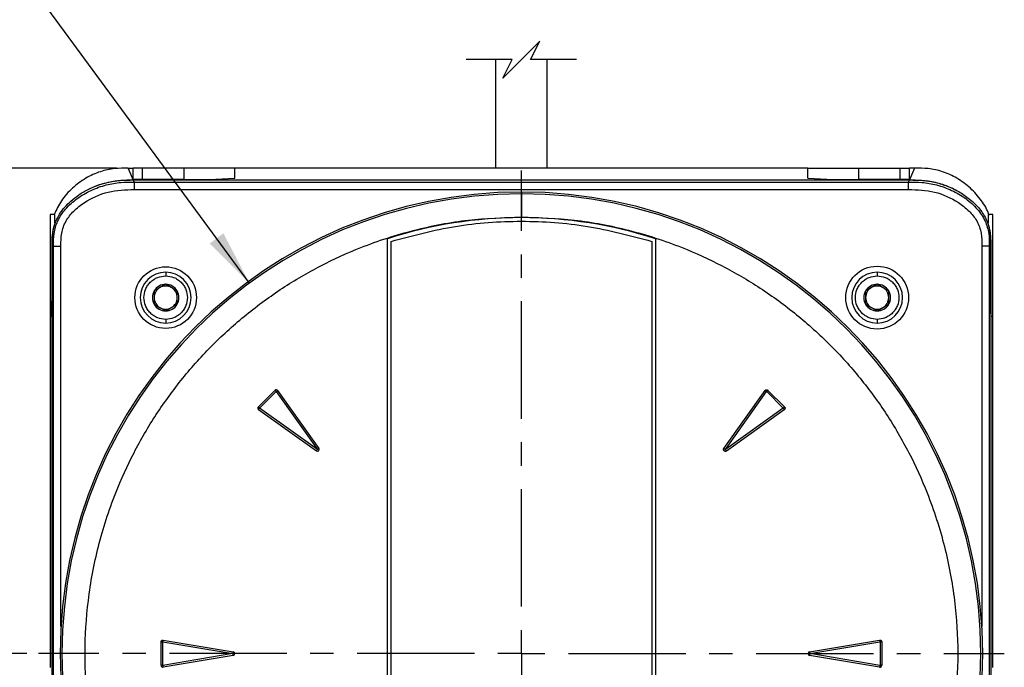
# Model space of a CAD drawing. Header units: millimetres. Extents: x 0 to 864, y 0 to 559.
# Tile 32 of 56: x 97 to 204, y 407 to 477. Entities that reach past the tile are written whole.
import ezdxf

# ---------------------------------------------------------------- set-up
doc = ezdxf.new("R2010")
doc.units = ezdxf.units.MM
doc.linetypes.add('CENTERX2', pattern=[20.32, 12.7, -2.54, 2.54, -2.54])
doc.layers.add('CENTER', color=40, linetype='CENTERX2')
doc.layers.add('DIMENSIONS', color=140, linetype='Continuous', lineweight=25)
doc.styles.add('SLDTEXTSTYLE0', font='TXT', dxfattribs={"width": 0.75})
doc.dimstyles.new('SLDDIMSTYLE1', dxfattribs={"dimtxt": 6, "dimasz": 6, "dimexe": 0, "dimexo": 0.0625, "dimgap": 1.5, "dimtad": 0, "dimtih": 1, "dimtoh": 1, "dimdec": 1, "dimrnd": 1e-09, "dimzin": 12, "dimdsep": 46, "dimtxsty": 'SLDTEXTSTYLE0', "dimsah": 1, "dimcen": 0.09, "dimadec": 0, "dimazin": 3, "dimtfac": 1, "dimtdec": 1, "dimtofl": 0, "dimtmove": 0, "dimatfit": 3, "dimfxl": 0, "dimfrac": 2, "dimtolj": 1, "dimtzin": 12, "dimarcsym": 0})
doc.dimstyles.new('SLDDIMSTYLE4', dxfattribs={"dimtxt": 6, "dimasz": 6, "dimexe": 0, "dimexo": 0.0625, "dimgap": 1.5, "dimtad": 0, "dimtih": 1, "dimtoh": 1, "dimdec": 1, "dimrnd": 1e-09, "dimzin": 12, "dimdsep": 46, "dimtxsty": 'SLDTEXTSTYLE0', "dimsah": 1, "dimcen": 0, "dimadec": 0, "dimazin": 3, "dimtfac": 1, "dimtdec": 1, "dimtofl": 0, "dimtmove": 0, "dimatfit": 3, "dimfxl": 0, "dimfrac": 2, "dimtolj": 1, "dimtzin": 12, "dimarcsym": 0})

# ---------------------------------------------------------------- blocks, each defined once
blk = doc.blocks.new('_D_10')
at = {"layer": 'DIMENSIONS'}
for p, q in [((67.68, 488.93), (65.85, 488.93)), ((65.85, 488.93), (65.85, 479.41)), ((83.19, 488.93), (85.02, 488.93)), ((85.02, 488.93), (85.02, 479.41)), ((93.2, 488.05), (86.85, 488.05)), ((122.2, 448.59), (93.2, 488.05)), ((65.85, 479.41), (67.68, 479.41)), ((85.02, 479.41), (83.19, 479.41))]:
    blk.add_line(p, q, dxfattribs=at)
blk.add_solid([(122.2, 448.59), (119.39, 453.97), (117.9, 452.88)], dxfattribs=at)
at = {"layer": 'DIMENSIONS', "char_height": 6, "attachment_point": 1, "style": 'SLDTEXTSTYLE0'}
for s, insert in [('R49.7', (65.25, 497.89)), ('1.96', (67.68, 487.14))]:
    blk.add_mtext(s, dxfattribs=dict(at, insert=insert))
blk = doc.blocks.new('_D_11')
at = {"layer": 'DIMENSIONS'}
for p, q in [((107.82, 461.02), (43.66, 461.02)), ((46.83, 461.02), (46.83, 414.63)), ((39.07, 405.66), (37.24, 405.66)), ((37.24, 405.66), (37.24, 396.13)), ((54.59, 405.66), (56.42, 405.66)), ((56.42, 405.66), (56.42, 396.13)), ((37.24, 396.13), (39.07, 396.13)), ((56.42, 396.13), (54.59, 396.13)), ((46.83, 348.52), (46.83, 394.91)), ((150.37, 348.52), (43.66, 348.52))]:
    blk.add_line(p, q, dxfattribs=at)
for points in [[(46.83, 461.02), (45.91, 455.02), (47.75, 455.02)], [(46.83, 348.52), (47.75, 354.52), (45.91, 354.52)]]:
    blk.add_solid(points, dxfattribs=at)
at = {"layer": 'DIMENSIONS', "char_height": 6, "attachment_point": 1, "style": 'SLDTEXTSTYLE0'}
for s, insert in [('112.5', (36.86, 414.61)), ('4.43', (39.07, 403.87))]:
    blk.add_mtext(s, dxfattribs=dict(at, insert=insert))
blk = doc.blocks.new('_D_12')
at = {"layer": 'DIMENSIONS'}
for p, q in [((98.11, 408.52), (72.26, 408.52)), ((75.43, 408.52), (75.43, 388.47)), ((67.68, 379.5), (65.85, 379.5)), ((65.85, 379.5), (65.85, 369.97)), ((83.19, 379.5), (85.02, 379.5)), ((85.02, 379.5), (85.02, 369.97)), ((65.85, 369.97), (67.68, 369.97)), ((85.02, 369.97), (83.19, 369.97)), ((75.43, 348.7), (75.43, 368.75)), ((150.13, 348.7), (72.26, 348.7))]:
    blk.add_line(p, q, dxfattribs=at)
for points in [[(75.43, 408.52), (74.51, 402.52), (76.36, 402.52)], [(75.43, 348.7), (76.36, 354.7), (74.51, 354.7)]]:
    blk.add_solid(points, dxfattribs=at)
at = {"layer": 'DIMENSIONS', "char_height": 6, "attachment_point": 1, "style": 'SLDTEXTSTYLE0'}
for s, insert in [('59.8', (67.68, 388.45)), ('2.36', (67.68, 377.71))]:
    blk.add_mtext(s, dxfattribs=dict(at, insert=insert))
blk = doc.blocks.new('_D_13')
at = {"layer": 'DIMENSIONS'}
for p, q in [((107.82, 461.02), (72.26, 461.02)), ((75.43, 461.02), (75.43, 444.63)), ((67.68, 435.66), (65.85, 435.66)), ((65.85, 435.66), (65.85, 426.13)), ((83.19, 435.66), (85.02, 435.66)), ((85.02, 435.66), (85.02, 426.13)), ((65.85, 426.13), (67.68, 426.13)), ((85.02, 426.13), (83.19, 426.13)), ((75.43, 408.52), (75.43, 424.91)), ((98.11, 408.52), (72.26, 408.52))]:
    blk.add_line(p, q, dxfattribs=at)
for points in [[(75.43, 461.02), (74.51, 455.02), (76.36, 455.02)], [(75.43, 408.52), (76.36, 414.52), (74.51, 414.52)]]:
    blk.add_solid(points, dxfattribs=at)
at = {"layer": 'DIMENSIONS', "char_height": 6, "attachment_point": 1, "style": 'SLDTEXTSTYLE0'}
for s, insert in [('52.5', (67.68, 444.61)), ('2.07', (67.68, 433.87))]:
    blk.add_mtext(s, dxfattribs=dict(at, insert=insert))
blk = doc.blocks.new('SW_CENTERMARKSYMBOL_0')
at = {"layer": 'CENTER', "color": 0}
for p, q in [((0, 5.08), (0, 52.26)), ((0, 0), (0, 2.54)), ((-5.08, 0), (-52.26, 0)), ((0, 0), (-2.54, 0)), ((0, 0), (0, -2.54)), ((0, 0), (2.54, 0)), ((5.08, 0), (52.26, 0)), ((0, -5.08), (0, -52.26))]:
    blk.add_line(p, q, dxfattribs=at)

msp = doc.modelspace()

# ---------------------------------------------------------------- linework, layer by layer
for p, q in [((148.84, 472.76), (148.84, 461.02)), ((154.44, 461.02), (154.44, 472.76)), ((109.09, 461.02), (109.64, 461.02)), ((109.64, 459.83), (109.64, 461.02)), ((110.64, 461.02), (109.64, 461.02)), ((110.64, 459.8), (110.64, 461.02)), ((115.14, 461.02), (110.64, 461.02)), ((115.14, 459.8), (115.14, 461.02)), ((120.64, 461.02), (115.14, 461.02)), ((182.64, 461.02), (120.64, 461.02)), ((120.64, 459.95), (120.64, 461.02)), ((182.64, 459.95), (182.64, 461.02)), ((182.64, 461.02), (188.14, 461.02)), ((188.14, 459.8), (188.14, 461.02)), ((188.14, 461.02), (192.64, 461.02)), ((192.64, 459.8), (192.64, 461.02)), ((192.64, 461.02), (193.64, 461.02)), ((194.19, 461.02), (193.64, 461.02)), ((194.19, 461.02), (193.64, 459.74)), ((193.64, 459.83), (193.64, 461.02)), ((110.64, 459.8), (109.64, 459.83)), ((109.64, 459.74), (193.64, 459.74)), ((109.64, 459.74), (109.74, 459.51)), ((109.64, 459.74), (193.64, 459.74)), ((109.74, 459.51), (109.74, 458.71)), ((109.74, 459.51), (193.54, 459.51)), ((115.14, 459.8), (110.64, 459.8)), ((192.64, 459.8), (188.14, 459.8)), ((193.64, 459.83), (192.64, 459.8)), ((193.54, 459.51), (193.64, 459.74)), ((193.54, 458.71), (193.54, 459.51)), ((109.74, 458.71), (193.54, 458.71)), ((151.64, 458.45), (151.64, 458.24)), ((151.64, 458.24), (151.64, 455.74)), ((101.14, 456.02), (100.64, 456.02)), ((100.64, 456.02), (100.64, 445.02)), ((101.14, 455.09), (101.14, 456.02)), ((202.64, 456.02), (202.14, 456.02)), ((202.14, 456.02), (202.14, 455.09)), ((202.64, 445.02), (202.64, 456.02)), ((137.14, 403.52), (137.14, 453.39)), ((137.54, 403.52), (137.54, 453.1)), ((165.74, 453.1), (165.74, 403.52)), ((166.14, 453.39), (166.14, 403.52)), ((100.84, 452.67), (100.85, 452.65)), ((100.85, 382.77), (100.85, 452.65)), ((100.85, 452.64), (101.01, 452.59)), ((100.85, 382.78), (100.85, 452.64)), ((101.01, 383.89), (101.01, 452.59)), ((101.01, 452.59), (101.81, 452.59)), ((101.81, 411.47), (101.81, 452.59)), ((202.27, 452.59), (201.47, 452.59)), ((201.47, 452.59), (201.47, 411.47)), ((202.43, 452.64), (202.27, 452.59)), ((202.27, 452.59), (202.27, 383.89)), ((202.44, 452.67), (202.43, 452.65)), ((202.43, 452.65), (202.43, 382.77)), ((202.43, 452.64), (202.43, 382.78)), ((113.14, 449.77), (113.14, 449.37)), ((190.14, 449.77), (190.14, 449.37)), ((111.89, 447.75), (111.89, 446.3)), ((114.39, 446.3), (114.39, 447.75)), ((188.89, 447.75), (188.89, 446.3)), ((191.39, 446.3), (191.39, 447.75)), ((100.64, 445.02), (100.82, 445.02)), ((100.64, 445.02), (100.64, 407.02)), ((113.14, 444.67), (113.14, 444.27)), ((190.14, 444.67), (190.14, 444.27)), ((202.46, 445.02), (202.64, 445.02)), ((202.64, 407.02), (202.64, 445.02)), ((123.17, 435.21), (124.96, 436.99)), ((125.26, 436.97), (129.73, 430.71)), ((173.55, 430.71), (178.02, 436.97)), ((178.32, 436.99), (180.11, 435.21)), ((123.31, 435.07), (125.09, 436.86)), ((125.1, 436.86), (129.57, 430.6)), ((173.71, 430.6), (178.18, 436.86)), ((178.19, 436.86), (179.97, 435.07)), ((129.45, 430.43), (123.19, 434.9)), ((129.57, 430.6), (123.31, 435.06)), ((179.97, 435.06), (173.71, 430.6)), ((180.09, 434.9), (173.83, 430.43)), ((112.64, 407.26), (112.64, 409.79)), ((112.64, 409.79), (112.83, 409.79)), ((112.83, 407.26), (112.83, 409.79)), ((112.84, 409.79), (120.42, 408.52)), ((112.87, 409.98), (120.46, 408.72)), ((182.82, 408.72), (190.41, 409.98)), ((182.86, 408.52), (190.44, 409.79)), ((190.45, 409.79), (190.45, 407.26)), ((190.64, 409.79), (190.45, 409.79)), ((190.64, 409.79), (190.64, 407.26)), ((120.42, 408.52), (112.84, 407.25)), ((120.46, 408.33), (112.87, 407.06)), ((190.41, 407.06), (182.82, 408.33)), ((190.44, 407.25), (182.86, 408.52)), ((112.64, 407.26), (112.83, 407.26)), ((190.64, 407.26), (190.45, 407.26))]:
    msp.add_line(p, q)
at = {"flags": 128}
for points in [[(109.64, 459.74), (109.37, 460.38), (109.09, 461.02)], [(202.46, 445.02), (202.46, 445.11), (202.45, 445.36), (202.45, 445.78), (202.44, 446.36), (202.44, 447.07), (202.44, 447.89), (202.44, 448.8), (202.44, 449.76), (202.44, 450.75), (202.44, 451.72), (202.44, 452.67)], [(113.14, 448.47), (112.47, 448.08), (111.89, 447.75)], [(114.39, 447.75), (113.72, 448.13), (113.14, 448.47)], [(190.14, 448.47), (189.47, 448.08), (188.89, 447.75)], [(191.39, 447.75), (190.72, 448.13), (190.14, 448.47)], [(111.89, 446.3), (112.56, 445.92), (113.14, 445.58)], [(113.14, 445.58), (113.81, 445.97), (114.39, 446.3)], [(188.89, 446.3), (189.56, 445.92), (190.14, 445.58)], [(190.14, 445.58), (190.81, 445.97), (191.39, 446.3)], [(124.96, 436.99), (124.96, 436.99), (124.98, 436.98), (124.99, 436.96), (125.01, 436.94), (125.03, 436.92), (125.05, 436.9), (125.07, 436.88), (125.09, 436.86)], [(125.1, 436.86), (125.13, 436.88), (125.16, 436.89), (125.18, 436.91), (125.2, 436.93), (125.22, 436.94), (125.24, 436.95), (125.25, 436.96), (125.26, 436.97)], [(178.02, 436.97), (178.03, 436.96), (178.04, 436.95), (178.06, 436.94), (178.08, 436.93), (178.1, 436.91), (178.12, 436.89), (178.15, 436.88), (178.18, 436.86)], [(178.32, 436.99), (178.32, 436.99), (178.3, 436.98), (178.29, 436.96), (178.27, 436.94), (178.25, 436.92), (178.23, 436.9), (178.21, 436.88), (178.19, 436.86)], [(123.17, 435.21), (123.18, 435.2), (123.19, 435.19), (123.2, 435.17), (123.22, 435.16), (123.24, 435.14), (123.26, 435.12), (123.28, 435.09), (123.31, 435.07)], [(123.19, 434.9), (123.2, 434.91), (123.21, 434.92), (123.22, 434.94), (123.24, 434.96), (123.25, 434.98), (123.27, 435.01), (123.29, 435.03), (123.31, 435.06)], [(180.11, 435.21), (180.1, 435.2), (180.09, 435.19), (180.08, 435.17), (180.06, 435.16), (180.04, 435.14), (180.02, 435.12), (180, 435.09), (179.97, 435.07)], [(179.97, 435.06), (179.99, 435.03), (180.01, 435.01), (180.03, 434.98), (180.04, 434.96), (180.06, 434.94), (180.07, 434.92), (180.08, 434.91), (180.09, 434.9)], [(112.84, 409.79), (112.85, 409.83), (112.85, 409.86), (112.86, 409.89), (112.86, 409.91), (112.87, 409.94), (112.87, 409.96), (112.87, 409.97), (112.87, 409.98)], [(190.41, 409.98), (190.41, 409.97), (190.41, 409.96), (190.41, 409.94), (190.42, 409.91), (190.42, 409.89), (190.43, 409.86), (190.43, 409.83), (190.44, 409.79)], [(112.87, 407.06), (112.87, 407.07), (112.87, 407.09), (112.87, 407.11), (112.86, 407.13), (112.86, 407.16), (112.85, 407.19), (112.85, 407.22), (112.84, 407.25)], [(190.44, 407.25), (190.43, 407.22), (190.43, 407.19), (190.42, 407.16), (190.42, 407.13), (190.41, 407.11), (190.41, 407.09), (190.41, 407.07), (190.41, 407.06)]]:
    msp.add_lwpolyline(points, dxfattribs=at)
for centre, radius in [((113.14, 447.02), 3.33), ((190.14, 447.02), 3.4)]:
    msp.add_circle(centre, radius)
for centre, radius, start, end in [((116.51, 512.48), 52.7, 268.5058, 274.4905), ((186.71, 510.33), 50.54, 265.3819, 271.6219), ((151.64, 408.52), 49.92, 90, 270), ((151.64, 408.52), 49.72, 90, 270), ((151.64, 408.52), 49.92, 270, 90), ((151.64, 408.52), 49.72, 270, 90), ((151.64, 408.52), 47.15, 72.0896, 107.9104), ((-332.83, 450.1), 433.68, 359.3295, 0.3391), ((113.14, 447.02), 2.75, 90.0001, 269.9999), ((113.14, 447.02), 2.75, 270, 90), ((190.14, 447.02), 2.75, 90.0001, 269.9999), ((190.14, 447.02), 2.75, 270, 90), ((113.14, 447.02), 1.44, 149.9998, 210.0002), ((113.14, 447.02), 1.44, 90.0006, 149.9999), ((113.14, 447.02), 1.25, 119.9999, 180.0002), ((113.14, 447.02), 1.25, 60.0003, 119.9997), ((113.14, 447.02), 1.44, 30.0001, 89.9996), ((113.14, 447.02), 1.25, 0.0004, 59.9995), ((113.14, 447.02), 1.44, 329.9998, 30.0002), ((190.14, 447.02), 1.44, 149.9998, 210.0002), ((190.14, 447.02), 1.44, 90.0006, 149.9999), ((190.14, 447.02), 1.25, 120.0005, 179.9996), ((190.14, 447.02), 1.25, 60.0003, 119.9997), ((190.14, 447.02), 1.44, 30.0001, 89.9996), ((190.14, 447.02), 1.25, 0.0004, 59.9995), ((190.14, 447.02), 1.44, 329.9998, 30.0002), ((113.14, 447.02), 1.25, 179.9998, 240.0001), ((113.14, 447.02), 1.25, 300.0005, 359.9996), ((190.14, 447.02), 1.25, 180.0004, 239.9995), ((190.14, 447.02), 1.25, 300.0005, 359.9996), ((113.14, 447.02), 1.44, 210.0001, 269.9994), ((113.14, 447.02), 1.25, 240.0003, 299.9997), ((113.14, 447.02), 1.44, 270.0004, 329.9999), ((190.14, 447.02), 1.44, 210.0001, 269.9994), ((190.14, 447.02), 1.25, 240.0003, 299.9997), ((190.14, 447.02), 1.44, 270.0004, 329.9999), ((125.1, 436.85), 0.2, 35.5406, 134.9964), ((123.31, 435.07), 0.2, 135.0008, 234.4615), ((129.57, 430.6), 0.2, 234.4637, 35.5363), ((120.42, 408.52), 0.2, 279.4627, 80.5373), ((182.86, 408.52), 0.2, 99.4627, 260.5373), ((112.84, 407.26), 0.2, 179.9978, 279.4628), ((190.44, 407.26), 0.2, 260.5372, 0.0022)]:
    msp.add_arc(centre, radius, start, end)
for points, knots in [([(109.09, 461.02), (108.6, 461.02), (107.58, 461.02), (106.01, 460.68), (104.44, 459.97), (103.02, 458.89), (101.81, 457.58), (101.32, 456.53), (101.08, 456.02)], [0, 0, 0, 0, 0.146766, 0.303997, 0.475202, 0.655401, 0.834047, 1, 1, 1, 1]), ([(202.24, 455.89), (202.23, 455.93), (202.09, 456.52), (201.42, 457.56), (200.28, 458.9), (198.83, 459.96), (197.27, 460.68), (195.7, 461.02), (194.68, 461.02), (194.19, 461.02)], [0, 0, 0, 0, 0.011678, 0.177046, 0.353316, 0.531118, 0.700046, 0.855186, 1, 1, 1, 1]), ([(100.85, 452.64), (100.85, 452.84), (100.85, 453.4), (100.92, 454.27), (101.15, 455.06), (101.48, 455.78), (101.83, 456.33), (102.33, 456.94), (102.91, 457.52), (103.61, 458.06), (104.29, 458.48), (104.89, 458.8), (105.51, 459.07), (106.16, 459.3), (106.82, 459.49), (107.51, 459.62), (108.21, 459.71), (108.92, 459.74), (109.4, 459.74), (109.64, 459.74)], [0, 0, 0, 0, 0.046984, 0.132077, 0.202794, 0.240572, 0.317204, 0.356051, 0.426424, 0.510466, 0.563105, 0.615931, 0.669026, 0.722963, 0.777194, 0.832261, 0.88764, 0.943754, 1, 1, 1, 1]), ([(101.01, 452.59), (101.01, 453.05), (101.01, 453.97), (101.41, 455.38), (102.29, 456.67), (103.55, 457.79), (105.05, 458.66), (106.66, 459.24), (108.24, 459.51), (109.25, 459.51), (109.74, 459.51)], [0, 0, 0, 0, 0.1094663, 0.2211111, 0.3433531, 0.4781926, 0.6193879, 0.7572887, 0.8845519, 1, 1, 1, 1]), ([(104.86, 458.78), (105.2, 458.93), (105.87, 459.24), (106.59, 459.42), (106.96, 459.51)], [0, 0, 0, 0, 0.4964896, 1, 1, 1, 1]), ([(106.96, 459.51), (107.4, 459.59), (108.28, 459.75), (109.18, 459.75), (109.64, 459.74)], [0, 0, 0, 0, 0.496135, 1, 1, 1, 1]), ([(193.54, 459.51), (194.03, 459.51), (195.04, 459.51), (196.62, 459.24), (198.23, 458.66), (199.73, 457.79), (200.99, 456.67), (201.87, 455.38), (202.27, 453.97), (202.27, 453.05), (202.27, 452.59)], [0, 0, 0, 0, 0.115448, 0.242711, 0.380612, 0.521807, 0.656647, 0.778889, 0.890534, 1, 1, 1, 1]), ([(193.64, 459.74), (194.04, 459.75), (194.83, 459.75), (195.61, 459.63), (196.01, 459.58)], [0, 0, 0, 0, 0.498263, 1, 1, 1, 1]), ([(193.64, 459.74), (193.82, 459.74), (194.17, 459.74), (194.69, 459.73), (195.22, 459.69), (195.74, 459.62), (196.27, 459.53), (196.8, 459.4), (197.33, 459.23), (197.89, 459.02), (198.49, 458.75), (199.12, 458.4), (199.72, 458.01), (200.35, 457.53), (200.94, 456.96), (201.44, 456.34), (201.86, 455.68), (202.12, 455.07), (202.28, 454.5), (202.38, 453.98), (202.43, 453.36), (202.43, 452.88), (202.43, 452.64)], [0, 0, 0, 0, 0.041215, 0.082449, 0.123829, 0.165315, 0.207814, 0.25046, 0.293555, 0.3368, 0.392891, 0.449304, 0.505469, 0.561867, 0.63513, 0.696902, 0.749831, 0.818452, 0.853247, 0.888389, 0.944004, 1, 1, 1, 1]), ([(196.01, 459.58), (196.43, 459.48), (197.3, 459.28), (198.22, 458.89), (198.71, 458.63), (198.8, 458.58)], [0, 0, 0, 0, 0.441848, 0.892821, 1, 1, 1, 1]), ([(101.81, 452.59), (101.81, 453.06), (101.81, 454), (102.29, 455.33), (103.19, 456.44), (104.67, 457.6), (106.89, 458.61), (108.79, 458.68), (109.74, 458.71)], [0, 0, 0, 0, 0.124304, 0.24925, 0.367556, 0.499804, 0.749149, 1, 1, 1, 1]), ([(193.54, 458.71), (194.49, 458.68), (196.39, 458.61), (198.61, 457.6), (200.09, 456.44), (200.99, 455.33), (201.47, 454), (201.47, 453.06), (201.47, 452.59)], [0, 0, 0, 0, 0.250851, 0.500196, 0.632547, 0.750751, 0.875696, 1, 1, 1, 1]), ([(101.14, 455.09), (101.09, 454.91), (100.97, 454.52), (100.88, 453.93), (100.84, 453.29), (100.84, 452.88), (100.84, 452.67)], [0, 0, 0, 0, 0.225692, 0.496429, 0.736192, 1, 1, 1, 1]), ([(151.64, 361.3), (149.72, 361.37), (145.82, 361.51), (139.98, 362.64), (134.63, 364.36), (129.88, 366.52), (125.73, 368.95), (121.81, 371.81), (118.19, 375.07), (114.92, 378.7), (112.07, 382.61), (109.64, 386.76), (107.48, 391.52), (105.75, 396.86), (104.66, 402.71), (104.3, 408.52), (104.66, 414.34), (105.75, 420.19), (107.48, 425.53), (109.64, 430.28), (112.07, 434.44), (114.92, 438.35), (118.19, 441.97), (121.81, 445.24), (125.73, 448.1), (129.88, 450.52), (134.63, 452.69), (139.98, 454.41), (145.82, 455.54), (149.72, 455.68), (151.64, 455.74)], [0, 0, 0, 0, 0.038816, 0.078835, 0.119976, 0.152141, 0.184303, 0.217154, 0.25, 0.28285, 0.315697, 0.347862, 0.380024, 0.421168, 0.461187, 0.5, 0.538816, 0.578835, 0.619976, 0.652141, 0.684303, 0.717154, 0.75, 0.78285, 0.815697, 0.847862, 0.880024, 0.921168, 0.961186, 1, 1, 1, 1]), ([(137.54, 453.1), (139.85, 453.72), (144.46, 454.96), (151.64, 455.43), (158.82, 454.96), (163.43, 453.72), (165.74, 453.1)], [0, 0, 0, 0, 0.24999, 0.5, 0.74999, 1, 1, 1, 1]), ([(151.64, 455.74), (153.56, 455.68), (157.46, 455.54), (163.3, 454.41), (168.65, 452.69), (173.4, 450.52), (177.55, 448.1), (181.47, 445.24), (185.09, 441.97), (188.36, 438.35), (191.21, 434.44), (193.64, 430.28), (195.8, 425.53), (197.53, 420.19), (198.62, 414.34), (198.98, 408.52), (198.62, 402.71), (197.53, 396.86), (195.8, 391.52), (193.64, 386.76), (191.21, 382.61), (188.36, 378.7), (185.09, 375.07), (181.47, 371.81), (177.55, 368.95), (173.4, 366.52), (168.65, 364.36), (163.3, 362.64), (157.46, 361.51), (153.56, 361.37), (151.64, 361.3)], [0, 0, 0, 0, 0.038816, 0.078835, 0.119976, 0.152141, 0.184303, 0.217154, 0.25, 0.28285, 0.315697, 0.347862, 0.380024, 0.421168, 0.461187, 0.5, 0.538816, 0.578835, 0.619976, 0.652141, 0.684303, 0.717154, 0.75, 0.78285, 0.815697, 0.847862, 0.880024, 0.921168, 0.961186, 1, 1, 1, 1]), ([(202.44, 452.67), (202.44, 452.92), (202.44, 453.42), (202.38, 454.08), (202.28, 454.64), (202.18, 454.94), (202.14, 455.09)], [0, 0, 0, 0, 0.314386, 0.607308, 0.814798, 1, 1, 1, 1]), ([(202.26, 454.57), (202.32, 454.25), (202.43, 453.62), (202.43, 452.97), (202.43, 452.65)], [0, 0, 0, 0, 0.495135, 1, 1, 1, 1]), ([(113.14, 444.67), (112.84, 444.71), (112.39, 444.75), (111.84, 445.05), (111.47, 445.35), (111.16, 445.72), (110.88, 446.27), (110.73, 447.02), (110.88, 447.78), (111.16, 448.32), (111.47, 448.7), (111.84, 449), (112.39, 449.29), (112.84, 449.34), (113.14, 449.37)], [0, 0, 0, 0, 0.119721, 0.184897, 0.25, 0.315176, 0.380279, 0.5, 0.619721, 0.684897, 0.75, 0.815176, 0.880279, 1, 1, 1, 1]), ([(113.14, 449.37), (113.44, 449.34), (113.89, 449.29), (114.44, 449), (114.81, 448.7), (115.12, 448.32), (115.4, 447.78), (115.55, 447.02), (115.4, 446.27), (115.12, 445.72), (114.81, 445.35), (114.44, 445.05), (113.89, 444.75), (113.44, 444.71), (113.14, 444.67)], [0, 0, 0, 0, 0.119722, 0.184897, 0.25, 0.315176, 0.380279, 0.5, 0.619721, 0.684897, 0.75, 0.815176, 0.880278, 1, 1, 1, 1]), ([(190.14, 444.67), (189.84, 444.71), (189.39, 444.75), (188.84, 445.05), (188.47, 445.35), (188.16, 445.72), (187.88, 446.27), (187.73, 447.02), (187.88, 447.78), (188.16, 448.32), (188.47, 448.7), (188.84, 449), (189.39, 449.29), (189.84, 449.34), (190.14, 449.37)], [0, 0, 0, 0, 0.119721, 0.184897, 0.25, 0.315176, 0.380279, 0.5, 0.619721, 0.684897, 0.75, 0.815176, 0.880279, 1, 1, 1, 1]), ([(190.14, 449.37), (190.44, 449.34), (190.89, 449.29), (191.44, 449), (191.81, 448.7), (192.12, 448.32), (192.4, 447.78), (192.55, 447.02), (192.4, 446.27), (192.12, 445.72), (191.81, 445.35), (191.44, 445.05), (190.89, 444.75), (190.44, 444.71), (190.14, 444.67)], [0, 0, 0, 0, 0.119722, 0.184897, 0.25, 0.315176, 0.380279, 0.5, 0.619721, 0.684897, 0.75, 0.815176, 0.880278, 1, 1, 1, 1]), ([(178.02, 436.97), (178.03, 436.99), (178.06, 437.02), (178.13, 437.05), (178.19, 437.06), (178.26, 437.04), (178.3, 437.01), (178.32, 437), (178.32, 436.99)], [0, 0, 0, 0, 0.194325, 0.388634, 0.582957, 0.777278, 0.971598, 1, 1, 1, 1]), ([(125.1, 436.86), (125.1, 436.86), (125.1, 436.86), (125.1, 436.86), (125.1, 436.86), (125.1, 436.86), (125.1, 436.86), (125.09, 436.86), (125.09, 436.86)], [0, 0, 0, 0, 0.2680965, 0.3863235, 0.4994944, 0.6128954, 0.7312865, 1, 1, 1, 1]), ([(178.18, 436.86), (178.18, 436.86), (178.18, 436.86), (178.18, 436.86), (178.18, 436.86), (178.18, 436.86), (178.18, 436.86), (178.19, 436.86), (178.19, 436.86)], [0, 0, 0, 0, 0.2717159, 0.3888911, 0.4999062, 0.6107538, 0.7279338, 1, 1, 1, 1]), ([(123.31, 435.06), (123.31, 435.06), (123.31, 435.06), (123.3, 435.06), (123.3, 435.07), (123.3, 435.07), (123.3, 435.07), (123.31, 435.07), (123.31, 435.07)], [0, 0, 0, 0, 0.26876, 0.387324, 0.500852, 0.613755, 0.731867, 1, 1, 1, 1]), ([(179.97, 435.06), (179.97, 435.06), (179.97, 435.06), (179.98, 435.06), (179.98, 435.07), (179.98, 435.07), (179.98, 435.07), (179.97, 435.07), (179.97, 435.07)], [0, 0, 0, 0, 0.272149, 0.389222, 0.499888, 0.611062, 0.728268, 1, 1, 1, 1]), ([(180.11, 435.21), (180.13, 435.19), (180.15, 435.15), (180.17, 435.09), (180.17, 435.02), (180.14, 434.96), (180.11, 434.92), (180.09, 434.9), (180.09, 434.9)], [0, 0, 0, 0, 0.1943192, 0.3886377, 0.5829512, 0.7772707, 0.9715897, 1, 1, 1, 1]), ([(129.45, 430.43), (129.46, 430.44), (129.47, 430.46), (129.5, 430.5), (129.53, 430.54), (129.55, 430.58), (129.57, 430.6)], [0, 0, 0, 0, 0.13741, 0.368495, 0.667243, 1, 1, 1, 1]), ([(129.73, 430.71), (129.72, 430.71), (129.7, 430.69), (129.67, 430.67), (129.62, 430.63), (129.59, 430.61), (129.57, 430.6)], [0, 0, 0, 0, 0.1373725, 0.3684727, 0.6672264, 1, 1, 1, 1]), ([(173.83, 430.43), (173.81, 430.42), (173.77, 430.4), (173.7, 430.39), (173.64, 430.41), (173.58, 430.45), (173.53, 430.5), (173.51, 430.56), (173.51, 430.63), (173.53, 430.68), (173.55, 430.71), (173.55, 430.71)], [0, 0, 0, 0, 0.119986, 0.23997, 0.359955, 0.479941, 0.59993, 0.719906, 0.839901, 0.959878, 1, 1, 1, 1]), ([(173.55, 430.71), (173.56, 430.71), (173.58, 430.69), (173.61, 430.67), (173.66, 430.63), (173.69, 430.61), (173.71, 430.6)], [0, 0, 0, 0, 0.1373725, 0.3684727, 0.6672264, 1, 1, 1, 1]), ([(173.83, 430.43), (173.82, 430.44), (173.81, 430.46), (173.78, 430.5), (173.75, 430.54), (173.73, 430.58), (173.71, 430.6)], [0, 0, 0, 0, 0.137416, 0.368495, 0.667248, 1, 1, 1, 1]), ([(112.64, 409.79), (112.64, 409.81), (112.65, 409.86), (112.68, 409.91), (112.73, 409.96), (112.8, 409.99), (112.84, 409.99), (112.87, 409.99), (112.87, 409.98)], [0, 0, 0, 0, 0.19433, 0.388636, 0.582957, 0.777266, 0.971587, 1, 1, 1, 1]), ([(112.84, 409.79), (112.84, 409.79), (112.84, 409.79), (112.84, 409.79), (112.84, 409.79), (112.83, 409.79), (112.83, 409.79), (112.83, 409.79), (112.83, 409.79)], [0, 0, 0, 0, 0.271995, 0.389228, 0.499957, 0.610893, 0.727992, 1, 1, 1, 1]), ([(190.41, 409.98), (190.43, 409.99), (190.47, 409.99), (190.54, 409.97), (190.59, 409.92), (190.63, 409.86), (190.64, 409.82), (190.64, 409.79), (190.64, 409.79)], [0, 0, 0, 0, 0.194311, 0.388638, 0.582944, 0.777269, 0.971577, 1, 1, 1, 1]), ([(190.44, 409.79), (190.44, 409.79), (190.44, 409.79), (190.44, 409.79), (190.44, 409.79), (190.44, 409.79), (190.45, 409.79), (190.45, 409.79), (190.45, 409.79)], [0, 0, 0, 0, 0.271995, 0.389228, 0.499957, 0.610893, 0.727992, 1, 1, 1, 1]), ([(120.46, 408.72), (120.45, 408.71), (120.45, 408.69), (120.44, 408.64), (120.43, 408.59), (120.43, 408.55), (120.42, 408.52)], [0, 0, 0, 0, 0.137418, 0.368499, 0.667241, 1, 1, 1, 1]), ([(120.46, 408.33), (120.45, 408.34), (120.45, 408.36), (120.44, 408.4), (120.43, 408.46), (120.43, 408.5), (120.42, 408.52)], [0, 0, 0, 0, 0.1373807, 0.3684988, 0.6672407, 1, 1, 1, 1]), ([(182.82, 408.72), (182.82, 408.71), (182.83, 408.69), (182.84, 408.64), (182.85, 408.59), (182.85, 408.55), (182.86, 408.52)], [0, 0, 0, 0, 0.137416, 0.368498, 0.667238, 1, 1, 1, 1]), ([(182.82, 408.33), (182.82, 408.34), (182.83, 408.36), (182.84, 408.4), (182.85, 408.46), (182.85, 408.5), (182.86, 408.52)], [0, 0, 0, 0, 0.137379, 0.368498, 0.667238, 1, 1, 1, 1]), ([(112.84, 407.25), (112.84, 407.25), (112.84, 407.25), (112.84, 407.25), (112.84, 407.25), (112.83, 407.26), (112.83, 407.26), (112.83, 407.26), (112.83, 407.26)], [0, 0, 0, 0, 0.28089, 0.398023, 0.506903, 0.614335, 0.728814, 1, 1, 1, 1]), ([(190.44, 407.25), (190.44, 407.25), (190.44, 407.25), (190.44, 407.25), (190.44, 407.25), (190.44, 407.26), (190.45, 407.26), (190.45, 407.26), (190.45, 407.26)], [0, 0, 0, 0, 0.271326, 0.388614, 0.499694, 0.610983, 0.728034, 1, 1, 1, 1])]:
    msp.add_open_spline(points, degree=3, knots=knots)
at = {"layer": 'DIMENSIONS', "color": 140}
for p, q in [((153.64, 474.76), (151.64, 472.76)), ((152.64, 472.76), (153.64, 474.76)), ((150.64, 472.76), (145.66, 472.76)), ((151.64, 472.76), (149.64, 470.76)), ((149.64, 470.76), (150.64, 472.76)), ((157.61, 472.76), (152.64, 472.76))]:
    msp.add_line(p, q, dxfattribs=at)

# ---------------------------------------------------------------- block references
at = {"layer": 'CENTER'}
msp.add_blockref('SW_CENTERMARKSYMBOL_0', (151.64, 408.52), dxfattribs=at)

# ---------------------------------------------------------------- dimensions: what is measured, and where the dimension line sits
at = {"layer": 'DIMENSIONS'}
dim = msp.add_radius_dim(center=(151.64, 408.52), mpoint=(122.2, 448.59), dimstyle='SLDDIMSTYLE4', dxfattribs=at)
dim.commit()
dim.dimension.update_dxf_attribs({"geometry": '_D_10', "text_midpoint": (75.43, 488.05), "dimtype": 164})
for base, p1, p2, picture, middle in [((46.83, 461.02), (151.64, 348.52), (109.09, 461.02), '_D_11', (46.83, 404.77)), ((75.43, 461.02), (99.38, 408.52), (109.09, 461.02), '_D_13', (75.43, 434.77)), ((75.43, 348.7), (99.38, 408.52), (151.4, 348.7), '_D_12', (75.43, 378.61))]:
    dim = msp.add_linear_dim(base=base, p1=p1, p2=p2, angle=90, dimstyle='SLDDIMSTYLE1', dxfattribs=at)
    dim.commit()
    dim.dimension.update_dxf_attribs({"geometry": picture, "text_midpoint": middle, "dimtype": 160})

doc.saveas('drawing.dxf')
